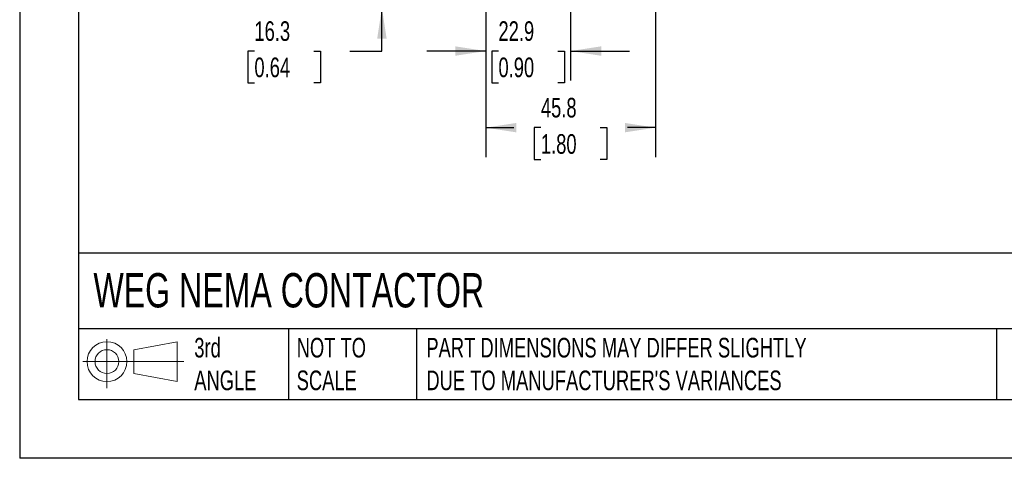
# Model space of a CAD drawing. Header units: millimetres. Extents: x 0 to 699, y 0 to 540.
# Tile 1 of 16: x 0 to 266, y 0 to 118. Entities that reach past the tile are written whole.
import ezdxf

# ---------------------------------------------------------------- set-up
doc = ezdxf.new("R2010")
doc.units = ezdxf.units.MM
doc.header["$LTSCALE"] = 2.5
doc.linetypes.add('CENTERX2', pattern=[20.32, 12.7, -2.54, 2.54, -2.54])
doc.layers.add('DIMENSIONS', color=140, linetype='Continuous', lineweight=25)
doc.layers.add('TEXT', color=140, linetype='Continuous', lineweight=25)
doc.layers.add('SLD-DEFPOINTS', color=7, linetype='Continuous')
doc.styles.add('SLDTEXTSTYLE0', font='TXT', dxfattribs={"width": 0.7})
doc.dimstyles.new('SLDDIMSTYLE0', dxfattribs={"dimtxt": 5.39502, "dimasz": 8.255, "dimexe": 0, "dimexo": 0.0625, "dimgap": 1.348755, "dimtad": 0, "dimtih": 1, "dimtoh": 1, "dimdec": 1, "dimrnd": 1e-09, "dimzin": 12, "dimdsep": 46, "dimtxsty": 'SLDTEXTSTYLE0', "dimsah": 1, "dimcen": 0.09, "dimadec": 0, "dimazin": 3, "dimtfac": 1, "dimtdec": 1, "dimtmove": 0, "dimatfit": 0, "dimfxl": 0, "dimfrac": 2, "dimtolj": 1, "dimtzin": 12, "dimarcsym": 0})
doc.dimstyles.new('SLDDIMSTYLE1', dxfattribs={"dimtxt": 5.39502, "dimasz": 8.255, "dimexe": 0, "dimexo": 0.0625, "dimgap": 1.348755, "dimtad": 0, "dimtih": 1, "dimtoh": 1, "dimdec": 1, "dimrnd": 1e-09, "dimzin": 12, "dimdsep": 46, "dimtxsty": 'SLDTEXTSTYLE0', "dimsah": 1, "dimcen": 0.09, "dimadec": 0, "dimazin": 3, "dimtfac": 1, "dimtdec": 1, "dimtofl": 0, "dimtmove": 0, "dimatfit": 3, "dimfxl": 0, "dimfrac": 2, "dimtolj": 1, "dimtzin": 12, "dimarcsym": 0})

# ---------------------------------------------------------------- blocks, each defined once
blk = doc.blocks.new('Block11')
at = {"color": 7, "linetype": 'Continuous', "lineweight": 18}
for p, q in [((6.47, 13.28), (6.47, 0)), ((13.7, 10.42), (25.44, 12.58)), ((25.44, 12.58), (25.44, 1.83)), ((13.7, 3.99), (13.7, 10.42)), ((0, 7.2), (27.18, 7.2)), ((13.7, 3.99), (25.44, 1.83))]:
    blk.add_line(p, q, dxfattribs=at)
for radius in [5.38, 3.21]:
    blk.add_circle((6.47, 7.2), radius, dxfattribs=at)
blk = doc.blocks.new('Block12')
at = {"layer": 'SLD-DEFPOINTS'}
blk.add_blockref('Block11', (0, 0), dxfattribs=at)
blk = doc.blocks.new('_D_1')
at = {"layer": 'DIMENSIONS'}
for p, q in [((125.81, 128.31), (125.81, 101.91)), ((148.71, 128.31), (148.71, 101.91)), ((125.81, 109.85), (109.94, 109.85)), ((129.24, 109.85), (127.43, 109.85)), ((127.43, 109.85), (127.43, 101.27)), ((145.28, 109.85), (147.09, 109.85)), ((147.09, 109.85), (147.09, 101.27)), ((148.71, 109.85), (164.59, 109.85)), ((127.43, 101.27), (129.24, 101.27)), ((147.09, 101.27), (145.28, 101.27))]:
    blk.add_line(p, q, dxfattribs=at)
for points in [[(125.81, 109.85), (117.56, 111.12), (117.56, 108.58)], [(148.71, 109.85), (156.97, 108.58), (156.97, 111.12)]]:
    blk.add_solid(points, dxfattribs=at)
at = {"layer": 'DIMENSIONS', "char_height": 5.292, "attachment_point": 1, "style": 'SLDTEXTSTYLE0'}
for s, insert in [('22.9', (129.24, 117.88)), ('0.90', (129.24, 108.09))]:
    blk.add_mtext(s, dxfattribs=dict(at, insert=insert))
blk = doc.blocks.new('_D_2')
at = {"layer": 'DIMENSIONS'}
for p, q in [((125.81, 128.31), (125.81, 81.25)), ((171.61, 128.31), (171.61, 81.25)), ((125.81, 89.19), (133.39, 89.19)), ((140.69, 89.19), (138.88, 89.19)), ((138.88, 89.19), (138.88, 80.61)), ((156.73, 89.19), (158.54, 89.19)), ((158.54, 89.19), (158.54, 80.61)), ((171.61, 89.19), (164.04, 89.19)), ((138.88, 80.61), (140.69, 80.61)), ((158.54, 80.61), (156.73, 80.61))]:
    blk.add_line(p, q, dxfattribs=at)
for points in [[(125.81, 89.19), (134.07, 87.92), (134.07, 90.46)], [(171.61, 89.19), (163.36, 90.46), (163.36, 87.92)]]:
    blk.add_solid(points, dxfattribs=at)
at = {"layer": 'DIMENSIONS', "char_height": 5.292, "attachment_point": 1, "style": 'SLDTEXTSTYLE0'}
for s, insert in [('45.8', (140.69, 97.22)), ('1.80', (140.69, 87.44))]:
    blk.add_mtext(s, dxfattribs=dict(at, insert=insert))
blk = doc.blocks.new('_D_6')
at = {"layer": 'DIMENSIONS'}
for p, q in [((97.78, 137.77), (97.78, 153.65)), ((116.35, 137.77), (89.84, 137.77)), ((111.14, 121.47), (89.84, 121.47)), ((97.78, 109.85), (97.78, 121.47)), ((63.36, 109.85), (61.55, 109.85)), ((61.55, 109.85), (61.55, 101.27)), ((79.39, 109.85), (81.2, 109.85)), ((81.2, 109.85), (81.2, 101.27)), ((89.11, 109.85), (97.78, 109.85)), ((61.55, 101.27), (63.36, 101.27)), ((81.2, 101.27), (79.39, 101.27))]:
    blk.add_line(p, q, dxfattribs=at)
for points in [[(97.78, 137.77), (99.05, 146.03), (96.51, 146.03)], [(97.78, 121.47), (96.51, 113.22), (99.05, 113.22)]]:
    blk.add_solid(points, dxfattribs=at)
at = {"layer": 'DIMENSIONS', "char_height": 5.292, "attachment_point": 1, "style": 'SLDTEXTSTYLE0'}
for s, insert in [('16.3', (63.36, 117.88)), ('0.64', (63.36, 108.09))]:
    blk.add_mtext(s, dxfattribs=dict(at, insert=insert))

msp = doc.modelspace()

# ---------------------------------------------------------------- linework, layer by layer
at = {"color": 7, "linetype": 'Continuous'}
for p in [(0.01, 539.76), (698.51, 0.01)]:
    msp.add_line(p, (0.01, 0.01), dxfattribs=at)
at = {"layer": 'TEXT'}
for p, q in [((15.87, 523.88), (15.87, 15.87)), ((682.62, 55.32), (15.87, 55.32)), ((682.62, 34.92), (15.87, 34.92)), ((72.61, 34.92), (72.61, 15.87)), ((107.09, 34.92), (107.09, 15.87)), ((263.71, 34.92), (263.71, 15.87)), ((15.87, 15.87), (682.62, 15.87))]:
    msp.add_line(p, q, dxfattribs=at)

# ---------------------------------------------------------------- block references
at = {"layer": 'SLD-DEFPOINTS'}
msp.add_blockref('Block12', (17.09, 18.88), dxfattribs=at)

# ---------------------------------------------------------------- texts
at = {"layer": 'TEXT', "linetype": 'CENTERX2', "lineweight": 18, "attachment_point": 1, "style": 'SLDTEXTSTYLE0'}
for s, insert, char_height in [('WEG NEMA CONTACTOR', (19.91, 49.96), 9.2604), ('3rd^JANGLE', (47.13, 32.49), 5.292), ('NOT TO^JSCALE', (74.77, 32.49), 5.2917), ("PART DIMENSIONS MAY DIFFER SLIGHTLY ^JDUE TO MANUFACTURER'S VARIANCES", (109.78, 32.49), 5.2917)]:
    msp.add_mtext(s, dxfattribs=dict(at, insert=insert, char_height=char_height))

# ---------------------------------------------------------------- dimensions: what is measured, and where the dimension line sits
at = {"layer": 'DIMENSIONS'}
dim = msp.add_linear_dim(base=(97.78, 137.77), p1=(114.31, 121.47), p2=(119.52, 137.77), angle=90, dimstyle='SLDDIMSTYLE0', dxfattribs=at)
dim.commit()
dim.dimension.update_dxf_attribs({"geometry": '_D_6', "text_midpoint": (97.78, 109.85), "dimtype": 160})
for base, p1, p2, dimstyle, picture, middle in [((148.71, 109.85), (125.81, 131.48), (148.71, 131.48), 'SLDDIMSTYLE0', '_D_1', (137.26, 109.85)), ((125.81, 89.19), (171.61, 131.48), (125.81, 131.48), 'SLDDIMSTYLE1', '_D_2', (148.71, 89.19))]:
    dim = msp.add_linear_dim(base=base, p1=p1, p2=p2, dimstyle=dimstyle, dxfattribs=at)
    dim.commit()
    dim.dimension.update_dxf_attribs({"geometry": picture, "text_midpoint": middle, "dimtype": 160})

doc.saveas('drawing.dxf')
